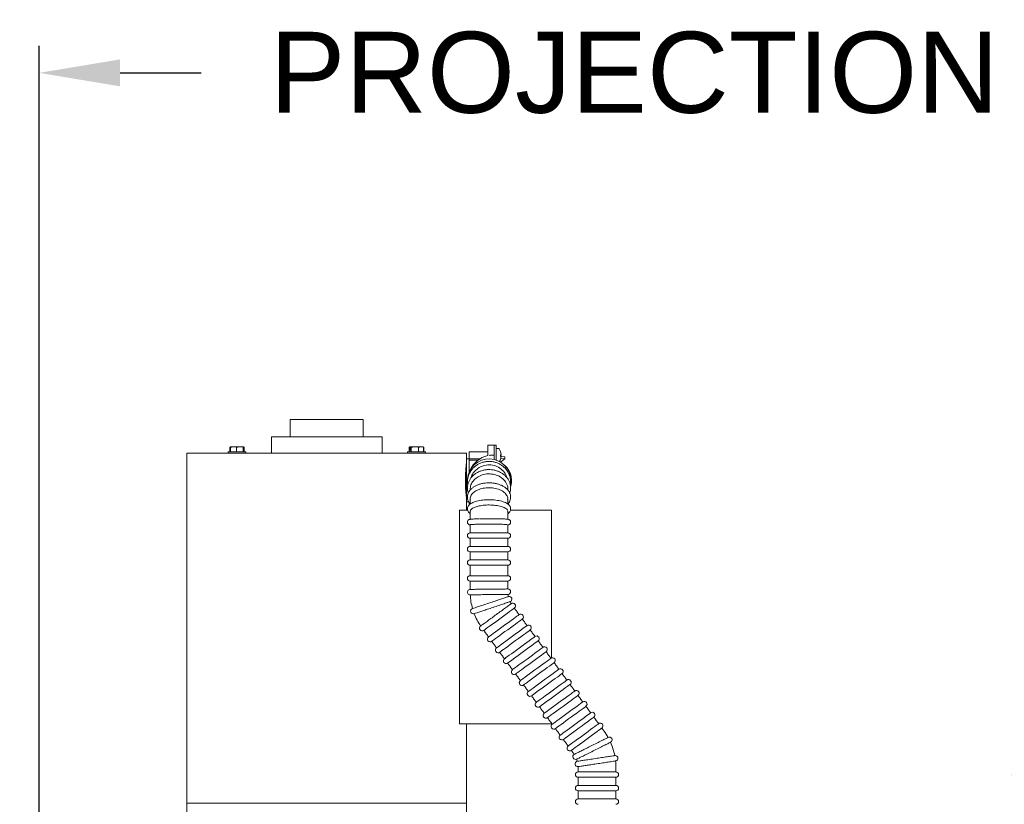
# Model space of a CAD drawing. Header units: inches. Extents: x 169.6 to 213.8, y 195 to 266.5.
# Tile 35 of 58: x 211.3 to 212.4, y 205.5 to 206.4. Entities that reach past the tile are written whole.
import ezdxf

# ---------------------------------------------------------------- set-up
doc = ezdxf.new("R2010")
doc.units = ezdxf.units.IN
doc.header["$LTSCALE"] = 0.25
doc.header["$MEASUREMENT"] = 0
doc.layers.add('ANNOTATIONS', color=1, linetype='Continuous')
doc.layers.add('RHX RH F.O.H.', color=7, linetype='Continuous')
doc.styles.add('ARIAL', font='arial.ttf', dxfattribs={"height": 0.09375})
doc.dimstyles.new('STANDARD$0', dxfattribs={"dimtxt": 0.09375, "dimasz": 0.09375, "dimexe": 0.03125, "dimexo": 0.046875, "dimgap": 0.09, "dimtad": 0, "dimtih": 1, "dimtoh": 1, "dimdec": 4, "dimzin": 0, "dimdsep": 46, "dimtxsty": 'ARIAL', "dimcen": 0.09, "dimadec": 0, "dimazin": 0, "dimtfac": 1, "dimtdec": 4, "dimtofl": 0, "dimtmove": 0, "dimatfit": 1, "dimfxl": 1, "dimtolj": 1, "dimtzin": 0, "dimarcsym": 0})

# ---------------------------------------------------------------- blocks, each defined once
blk = doc.blocks.new('*D24')
at = {"layer": 'ANNOTATIONS', "color": 0, "lineweight": -2, "transparency": 16777216}
for p, q in [((210.3645, 205.5717), (210.3645, 206.3683)), ((211.302, 205.4567), (211.302, 206.3683)), ((210.2707, 206.337), (210.177, 206.337)), ((211.3957, 206.337), (211.4895, 206.337))]:
    blk.add_line(p, q, dxfattribs=at)
at = {"layer": 'ANNOTATIONS', "color": 0, "transparency": 16777216}
for points in [[(210.2707, 206.3526), (210.2707, 206.3214), (210.3645, 206.337)], [(211.3957, 206.3526), (211.3957, 206.3214), (211.302, 206.337)]]:
    blk.add_solid(points, dxfattribs=at)
at = {"layer": 'defpoints', "color": 0, "transparency": 16777216}
for p in [(211.302, 206.337), (210.3645, 205.5248), (211.302, 205.4098)]:
    blk.add_point(p, dxfattribs=at)
at = {"layer": 'ANNOTATIONS', "color": 0, "transparency": 16777216, "insert": (211.9911, 206.337), "char_height": 0.09375, "attachment_point": 5, "style": 'ARIAL'}
blk.add_mtext('\\A1;PROJECTION', dxfattribs=at)
blk = doc.blocks.new('*D26')
at = {"layer": 'ANNOTATIONS', "color": 0, "lineweight": -2, "transparency": 16777216}
for p, q in [((212.4432, 205.5258), (212.4432, 205.6213)), ((212.4432, 205.6213), (212.537, 205.6213)), ((210.8176, 205.432), (212.4745, 205.432)), ((211.3489, 205.4098), (212.4745, 205.4098)), ((212.4432, 205.316), (212.4432, 205.2223))]:
    blk.add_line(p, q, dxfattribs=at)
at = {"layer": 'ANNOTATIONS', "color": 0, "transparency": 16777216}
for points in [[(212.4276, 205.5258), (212.4589, 205.5258), (212.4432, 205.432)], [(212.4276, 205.316), (212.4589, 205.316), (212.4432, 205.4098)]]:
    blk.add_solid(points, dxfattribs=at)
at = {"layer": 'defpoints', "color": 0, "transparency": 16777216}
for p in [(210.7707, 205.432), (212.4432, 205.432), (211.302, 205.4098)]:
    blk.add_point(p, dxfattribs=at)
at = {"layer": 'ANNOTATIONS', "color": 0, "transparency": 16777216, "insert": (212.7311, 205.6213), "char_height": 0.09375, "attachment_point": 5, "style": 'ARIAL'}
blk.add_mtext('\\A1;1/4"', dxfattribs=at)

msp = doc.modelspace()

# ---------------------------------------------------------------- linework, layer by layer
at = {"layer": 'RHX RH F.O.H.', "linetype": 'Continuous', "lineweight": 15}
for p, q in [((211.67733, 205.93579), (211.59263, 205.93579)), ((211.69898, 205.91579), (211.57098, 205.91579)), ((211.52268, 205.90376), (211.52268, 205.89834)), ((211.52355, 205.90376), (211.52314, 205.90376)), ((211.52314, 205.89834), (211.52314, 205.90376)), ((211.52355, 205.90376), (211.52355, 205.89834)), ((211.53854, 205.90434), (211.5237, 205.90434)), ((211.53068, 205.89834), (211.53068, 205.90376)), ((211.53825, 205.89834), (211.53825, 205.90376)), ((211.53875, 205.90376), (211.53825, 205.90376)), ((211.53875, 205.90376), (211.53875, 205.89834)), ((211.53884, 205.90408), (211.53884, 205.90034)), ((211.539, 205.90034), (211.53884, 205.90034)), ((211.539, 205.90034), (211.539, 205.90408)), ((211.5391, 205.89834), (211.5391, 205.90376)), ((211.53939, 205.89834), (211.53939, 205.90376)), ((211.53957, 205.90376), (211.53939, 205.90376)), ((211.53957, 205.90376), (211.53957, 205.89834)), ((211.73033, 205.89834), (211.73033, 205.90376)), ((211.73041, 205.90376), (211.73041, 205.89834)), ((211.7309, 205.90408), (211.7309, 205.90034)), ((211.73171, 205.90034), (211.7309, 205.90034)), ((211.74633, 205.90434), (211.73133, 205.90434)), ((211.73171, 205.90034), (211.73171, 205.90408)), ((211.73287, 205.90376), (211.7322, 205.90376)), ((211.7322, 205.89834), (211.7322, 205.90376)), ((211.73287, 205.90376), (211.73287, 205.89834)), ((211.7411, 205.89834), (211.7411, 205.90376)), ((211.74706, 205.89834), (211.74706, 205.90376)), ((211.74726, 205.90376), (211.74706, 205.90376)), ((211.74726, 205.90376), (211.74726, 205.89834)), ((211.74733, 205.89834), (211.74733, 205.90376)), ((211.82148, 205.89412), (211.82148, 205.90617)), ((211.82898, 205.88959), (211.82898, 205.90619)), ((211.83123, 205.90619), (211.83123, 205.88891)), ((211.79673, 205.89679), (211.47323, 205.89679)), ((211.54147, 205.89834), (211.52077, 205.89834)), ((211.74918, 205.89834), (211.72848, 205.89834)), ((211.79673, 205.89054), (211.79673, 205.84054)), ((211.79973, 205.89054), (211.79973, 205.87478)), ((211.79998, 205.89032), (211.79998, 205.89852)), ((211.82898, 205.89479), (211.82773, 205.89479)), ((211.83603, 205.8866), (211.84123, 205.89036)), ((211.83616, 205.89338), (211.8369, 205.8933)), ((211.8369, 205.8935), (211.83617, 205.89356)), ((211.84123, 205.89036), (211.83648, 205.89091)), ((211.83688, 205.89553), (211.8369, 205.89553)), ((211.83689, 205.89336), (211.84123, 205.89286)), ((211.84123, 205.89036), (211.84123, 205.89286)), ((211.84788, 205.86534), (211.84787, 205.86483)), ((211.801, 205.83814), (211.801, 205.84357)), ((211.84475, 205.84356), (211.84475, 205.83816)), ((211.78881, 205.58367), (211.78881, 205.83117)), ((211.79805, 205.83117), (211.78881, 205.83117)), ((211.79998, 205.83707), (211.79998, 205.83947)), ((211.89523, 205.83117), (211.84767, 205.83117)), ((211.801, 205.82035), (211.801, 205.82951)), ((211.84475, 205.8295), (211.84475, 205.82034)), ((211.84475, 205.80472), (211.801, 205.80472)), ((211.801, 205.79847), (211.84475, 205.79847)), ((211.84475, 205.78909), (211.801, 205.78909)), ((211.801, 205.78284), (211.84475, 205.78284)), ((211.84475, 205.77347), (211.801, 205.77347)), ((211.801, 205.76722), (211.84475, 205.76722)), ((211.84475, 205.75522), (211.801, 205.75522)), ((211.801, 205.74897), (211.84475, 205.74897)), ((211.89523, 205.58367), (211.78881, 205.58367)), ((211.926, 205.52819), (211.96975, 205.52819)), ((211.96975, 205.52194), (211.926, 205.52194)), ((211.926, 205.51257), (211.96975, 205.51257)), ((211.96975, 205.50632), (211.926, 205.50632)), ((211.47323, 205.49204), (211.79673, 205.49204)), ((211.926, 205.49694), (211.96975, 205.49694))]:
    msp.add_line(p, q, dxfattribs=at)
at = {"layer": 'RHX RH F.O.H.', "linetype": 'Continuous', "lineweight": 15, "flags": 128}
for points in [[(211.80174, 205.73313), (211.80157, 205.73312), (211.80143, 205.73312), (211.80131, 205.73312), (211.80121, 205.73312), (211.80114, 205.73312), (211.80108, 205.73312), (211.80104, 205.73312)], [(211.81681, 205.6919), (211.8171, 205.69211), (211.81794, 205.69272), (211.81931, 205.69372), (211.82117, 205.69508), (211.82346, 205.69675), (211.82611, 205.69868), (211.82902, 205.70081), (211.83211, 205.70306), (211.83527, 205.70537), (211.83841, 205.70766), (211.84142, 205.70986), (211.84421, 205.7119), (211.84669, 205.71371), (211.84877, 205.71523), (211.8504, 205.71641), (211.85151, 205.71723), (211.85208, 205.71764), (211.85215, 205.71769)], [(211.85768, 205.71012), (211.85739, 205.70991), (211.85655, 205.7093), (211.85518, 205.70829), (211.85331, 205.70693), (211.85102, 205.70526), (211.84838, 205.70333), (211.84547, 205.70121), (211.84238, 205.69895), (211.83921, 205.69664), (211.83608, 205.69435), (211.83306, 205.69215), (211.83027, 205.69012), (211.8278, 205.68831), (211.82571, 205.68679), (211.82409, 205.6856), (211.82298, 205.68479), (211.82241, 205.68438), (211.82234, 205.68433)], [(211.82602, 205.67928), (211.82631, 205.67948), (211.82715, 205.6801), (211.82852, 205.6811), (211.83039, 205.68246), (211.83268, 205.68413), (211.83532, 205.68606), (211.83823, 205.68819), (211.84132, 205.69044), (211.84448, 205.69275), (211.84762, 205.69504), (211.85064, 205.69724), (211.85343, 205.69928), (211.8559, 205.70109), (211.85799, 205.70261), (211.85961, 205.70379), (211.86072, 205.70461), (211.86129, 205.70502), (211.86136, 205.70507)], [(211.86689, 205.6975), (211.8666, 205.69729), (211.86576, 205.69668), (211.86439, 205.69567), (211.86253, 205.69431), (211.86024, 205.69264), (211.85759, 205.69071), (211.85468, 205.68859), (211.85159, 205.68633), (211.84843, 205.68402), (211.84529, 205.68173), (211.84228, 205.67953), (211.83949, 205.6775), (211.83701, 205.67569), (211.83493, 205.67417), (211.8333, 205.67298), (211.83219, 205.67217), (211.83162, 205.67176), (211.83155, 205.67171)], [(211.83524, 205.66666), (211.83552, 205.66686), (211.83636, 205.66748), (211.83774, 205.66848), (211.8396, 205.66984), (211.84189, 205.67151), (211.84453, 205.67344), (211.84744, 205.67557), (211.85053, 205.67782), (211.8537, 205.68013), (211.85684, 205.68242), (211.85985, 205.68462), (211.86264, 205.68666), (211.86511, 205.68847), (211.8672, 205.68999), (211.86882, 205.69117), (211.86994, 205.69199), (211.8705, 205.6924), (211.87057, 205.69245)], [(211.8761, 205.68488), (211.87582, 205.68467), (211.87497, 205.68406), (211.8736, 205.68305), (211.87174, 205.68169), (211.86945, 205.68002), (211.8668, 205.67809), (211.86389, 205.67597), (211.8608, 205.67371), (211.85764, 205.6714), (211.8545, 205.66911), (211.85149, 205.66691), (211.8487, 205.66488), (211.84622, 205.66307), (211.84414, 205.66155), (211.84251, 205.66036), (211.8414, 205.65955), (211.84083, 205.65914), (211.84076, 205.65908)], [(211.84445, 205.65404), (211.84473, 205.65424), (211.84557, 205.65486), (211.84695, 205.65586), (211.84881, 205.65722), (211.8511, 205.65889), (211.85374, 205.66082), (211.85666, 205.66295), (211.85974, 205.6652), (211.86291, 205.66751), (211.86605, 205.6698), (211.86906, 205.672), (211.87185, 205.67404), (211.87433, 205.67585), (211.87641, 205.67737), (211.87804, 205.67855), (211.87915, 205.67937), (211.87971, 205.67978), (211.87979, 205.67983)], [(211.88531, 205.67226), (211.88503, 205.67205), (211.88419, 205.67144), (211.88281, 205.67043), (211.88095, 205.66907), (211.87866, 205.6674), (211.87602, 205.66547), (211.8731, 205.66335), (211.87002, 205.66109), (211.86685, 205.65878), (211.86371, 205.65649), (211.8607, 205.65429), (211.85791, 205.65226), (211.85543, 205.65045), (211.85335, 205.64893), (211.85172, 205.64774), (211.85061, 205.64693), (211.85005, 205.64652), (211.84997, 205.64646)], [(211.85366, 205.64142), (211.85394, 205.64162), (211.85479, 205.64224), (211.85616, 205.64324), (211.85802, 205.6446), (211.86031, 205.64627), (211.86296, 205.6482), (211.86587, 205.65033), (211.86896, 205.65258), (211.87212, 205.65489), (211.87526, 205.65718), (211.87827, 205.65938), (211.88106, 205.66142), (211.88354, 205.66323), (211.88562, 205.66475), (211.88725, 205.66593), (211.88836, 205.66674), (211.88893, 205.66716), (211.889, 205.66721)], [(211.89452, 205.65964), (211.89424, 205.65943), (211.8934, 205.65881), (211.89202, 205.65781), (211.89016, 205.65645), (211.88787, 205.65478), (211.88523, 205.65285), (211.88232, 205.65073), (211.87923, 205.64847), (211.87606, 205.64616), (211.87292, 205.64387), (211.86991, 205.64167), (211.86712, 205.63964), (211.86465, 205.63783), (211.86256, 205.63631), (211.86094, 205.63512), (211.85982, 205.63431), (211.85926, 205.6339), (211.85919, 205.63384)], [(211.86287, 205.6288), (211.86316, 205.629), (211.864, 205.62962), (211.86537, 205.63062), (211.86723, 205.63198), (211.86952, 205.63365), (211.87217, 205.63558), (211.87508, 205.63771), (211.87817, 205.63996), (211.88133, 205.64227), (211.88447, 205.64456), (211.88748, 205.64676), (211.89027, 205.6488), (211.89275, 205.6506), (211.89483, 205.65213), (211.89646, 205.65331), (211.89757, 205.65412), (211.89814, 205.65454), (211.89821, 205.65459)], [(211.90374, 205.64702), (211.90345, 205.64681), (211.90261, 205.64619), (211.90124, 205.64519), (211.89937, 205.64383), (211.89708, 205.64216), (211.89444, 205.64023), (211.89153, 205.63811), (211.88844, 205.63585), (211.88527, 205.63354), (211.88214, 205.63125), (211.87912, 205.62905), (211.87633, 205.62701), (211.87386, 205.62521), (211.87177, 205.62369), (211.87015, 205.6225), (211.86904, 205.62169), (211.86847, 205.62127), (211.8684, 205.62122)], [(211.87208, 205.61617), (211.87237, 205.61638), (211.87321, 205.617), (211.87458, 205.618), (211.87645, 205.61936), (211.87874, 205.62103), (211.88138, 205.62296), (211.88429, 205.62509), (211.88738, 205.62734), (211.89055, 205.62965), (211.89368, 205.63194), (211.8967, 205.63414), (211.89949, 205.63618), (211.90196, 205.63798), (211.90405, 205.63951), (211.90567, 205.64069), (211.90678, 205.6415), (211.90735, 205.64192), (211.90742, 205.64197)], [(211.91295, 205.6344), (211.91266, 205.63419), (211.91182, 205.63357), (211.91045, 205.63257), (211.90859, 205.63121), (211.9063, 205.62954), (211.90365, 205.62761), (211.90074, 205.62548), (211.89765, 205.62323), (211.89449, 205.62092), (211.89135, 205.61863), (211.88834, 205.61643), (211.88555, 205.61439), (211.88307, 205.61259), (211.88099, 205.61107), (211.87936, 205.60988), (211.87825, 205.60907), (211.87768, 205.60865), (211.87761, 205.6086)], [(211.8813, 205.60355), (211.88158, 205.60376), (211.88242, 205.60438), (211.8838, 205.60538), (211.88566, 205.60674), (211.88795, 205.60841), (211.89059, 205.61034), (211.8935, 205.61247), (211.89659, 205.61472), (211.89976, 205.61703), (211.9029, 205.61932), (211.90591, 205.62152), (211.9087, 205.62356), (211.91117, 205.62536), (211.91326, 205.62688), (211.91488, 205.62807), (211.916, 205.62888), (211.91656, 205.6293), (211.91663, 205.62935)], [(211.92216, 205.62178), (211.92188, 205.62157), (211.92103, 205.62095), (211.91966, 205.61995), (211.9178, 205.61859), (211.91551, 205.61692), (211.91286, 205.61499), (211.90995, 205.61286), (211.90686, 205.61061), (211.9037, 205.6083), (211.90056, 205.60601), (211.89755, 205.60381), (211.89476, 205.60177), (211.89228, 205.59997), (211.8902, 205.59844), (211.88857, 205.59726), (211.88746, 205.59645), (211.88689, 205.59603), (211.88682, 205.59598)], [(211.89051, 205.59093), (211.89079, 205.59114), (211.89163, 205.59176), (211.89301, 205.59276), (211.89487, 205.59412), (211.89716, 205.59579), (211.8998, 205.59772), (211.90272, 205.59985), (211.9058, 205.6021), (211.90897, 205.60441), (211.91211, 205.6067), (211.91512, 205.6089), (211.91791, 205.61094), (211.92039, 205.61274), (211.92247, 205.61426), (211.9241, 205.61545), (211.92521, 205.61626), (211.92577, 205.61668), (211.92585, 205.61673)], [(211.93137, 205.60916), (211.93109, 205.60895), (211.93025, 205.60833), (211.92887, 205.60733), (211.92701, 205.60597), (211.92472, 205.6043), (211.92208, 205.60237), (211.91916, 205.60024), (211.91608, 205.59799), (211.91291, 205.59568), (211.90977, 205.59339), (211.90676, 205.59119), (211.90397, 205.58915), (211.90149, 205.58735), (211.89941, 205.58582), (211.89778, 205.58464), (211.89667, 205.58383), (211.89611, 205.58341), (211.89604, 205.58336)], [(211.89972, 205.57831), (211.9, 205.57852), (211.90085, 205.57914), (211.90222, 205.58014), (211.90408, 205.5815), (211.90637, 205.58317), (211.90902, 205.5851), (211.91193, 205.58722), (211.91502, 205.58948), (211.91818, 205.59179), (211.92132, 205.59408), (211.92433, 205.59628), (211.92712, 205.59831), (211.9296, 205.60012), (211.93168, 205.60164), (211.93331, 205.60283), (211.93442, 205.60364), (211.93499, 205.60405), (211.93506, 205.60411)], [(211.94058, 205.59653), (211.9403, 205.59633), (211.93946, 205.59571), (211.93808, 205.59471), (211.93622, 205.59335), (211.93393, 205.59168), (211.93129, 205.58975), (211.92838, 205.58762), (211.92529, 205.58537), (211.92212, 205.58306), (211.91898, 205.58077), (211.91597, 205.57857), (211.91318, 205.57653), (211.91071, 205.57473), (211.90862, 205.5732), (211.907, 205.57202), (211.90588, 205.57121), (211.90532, 205.57079), (211.90525, 205.57074)], [(211.90893, 205.56569), (211.90922, 205.5659), (211.91006, 205.56651), (211.91143, 205.56752), (211.9133, 205.56888), (211.91558, 205.57055), (211.91823, 205.57248), (211.92114, 205.5746), (211.92423, 205.57686), (211.92739, 205.57917), (211.93053, 205.58146), (211.93355, 205.58366), (211.93633, 205.58569), (211.93881, 205.5875), (211.9409, 205.58902), (211.94252, 205.59021), (211.94363, 205.59102), (211.9442, 205.59143), (211.94427, 205.59149)], [(211.9498, 205.58391), (211.94951, 205.58371), (211.94867, 205.58309), (211.9473, 205.58209), (211.94543, 205.58073), (211.94314, 205.57906), (211.9405, 205.57713), (211.93759, 205.575), (211.9345, 205.57275), (211.93134, 205.57044), (211.9282, 205.56815), (211.92518, 205.56595), (211.92239, 205.56391), (211.91992, 205.5621), (211.91783, 205.56058), (211.91621, 205.5594), (211.9151, 205.55858), (211.91453, 205.55817), (211.91446, 205.55812)], [(211.91814, 205.55307), (211.91843, 205.55328), (211.91927, 205.55389), (211.92065, 205.5549), (211.92251, 205.55626), (211.9248, 205.55793), (211.92744, 205.55986), (211.93035, 205.56198), (211.93344, 205.56424), (211.93661, 205.56655), (211.93974, 205.56884), (211.94276, 205.57104), (211.94555, 205.57307), (211.94802, 205.57488), (211.95011, 205.5764), (211.95173, 205.57759), (211.95284, 205.5784), (211.95341, 205.57881), (211.95348, 205.57887)]]:
    msp.add_lwpolyline(points, dxfattribs=at)
at = {"layer": 'RHX RH F.O.H.', "linetype": 'Continuous', "lineweight": 15}
for centre, radius, start, end in [((211.83384, 205.90172), 0.00075, 36.16676, 90), ((211.82386, 205.89442), 0.01312, 20.26133, 36.16676), ((211.82396, 205.89452), 0.01298, 4.44738, 20.14477), ((211.83595, 205.89891), 0.000225, 331.64526, 11.54257), ((211.82382, 205.89431), 0.01312, 4.45814, 20.04587), ((211.82288, 205.86534), 0.025, 0, 176.0393), ((211.82773, 205.86554), 0.02925, 102.33782, 155.85864), ((211.82773, 205.86554), 0.02925, 90, 99.1845), ((211.82386, 205.89442), 0.01312, 327.0441, 339.73867), ((211.8357, 205.89668), 0.00181, 284.32789, 311.73756), ((211.82037, 205.89398), 0.0158, 356.56416, 3.43584), ((211.8357, 205.89215), 0.00181, 48.26244, 75.67211), ((211.82396, 205.89431), 0.01298, 339.85523, 355.55262), ((211.83604, 205.89452), 0.00148, 273.95108, 305.30072), ((211.83608, 205.88991), 0.000092, 313.40769, 6.65396), ((211.82029, 205.89485), 0.01588, 358.42622, 0.31473), ((211.82585, 205.86554), 0.02313, 342.80326, 57.69922), ((211.801, 205.80159), 0.00313, 90, 270), ((211.84475, 205.80159), 0.00313, 270, 90), ((211.801, 205.78597), 0.00313, 90, 270), ((211.84475, 205.78597), 0.00313, 270, 90), ((211.801, 205.77034), 0.00313, 90, 270), ((211.84475, 205.77034), 0.00313, 270, 90), ((211.801, 205.7521), 0.00313, 90, 270), ((211.84475, 205.7521), 0.00313, 270, 90), ((211.80101, 205.73624), 0.00313, 90.60097, 270.60097), ((211.84475, 205.7367), 0.00313, 273.78571, 90.60097), ((211.87288, 205.737), 0.07188, 183.10876, 196.00833), ((211.87288, 205.737), 0.02812, 186.96084, 192.24934), ((211.84621, 205.72807), 0.00313, 291.69064, 105.32116), ((211.80472, 205.71418), 0.00313, 108.5059, 288.5059), ((211.87288, 205.737), 0.02812, 204.86678, 210.3161), ((211.85031, 205.72022), 0.00313, 306.12672, 126.12672), ((211.87288, 205.737), 0.07187, 200.99595, 213.81403), ((211.85952, 205.7076), 0.00313, 306.12672, 126.12672), ((211.81497, 205.69442), 0.00313, 126.12672, 306.12672), ((211.86873, 205.69497), 0.00313, 306.12672, 126.12672), ((211.82418, 205.6818), 0.00312, 126.12672, 306.12672), ((211.87794, 205.68235), 0.00312, 306.12672, 126.12672), ((211.83339, 205.66918), 0.00313, 126.12672, 306.12672), ((211.88715, 205.66973), 0.00312, 306.12672, 126.12672), ((211.89637, 205.65711), 0.00313, 306.12672, 126.12672), ((211.84261, 205.65656), 0.00313, 126.12672, 306.12672), ((211.85182, 205.64394), 0.00313, 126.12672, 306.12672), ((211.90558, 205.64449), 0.00313, 306.12672, 126.12672), ((211.86103, 205.63132), 0.00312, 126.12672, 306.12672), ((211.91479, 205.63187), 0.00313, 306.12672, 126.12672), ((211.87024, 205.6187), 0.00313, 126.12672, 306.12672), ((211.924, 205.61925), 0.00313, 306.12672, 126.12672), ((211.87945, 205.60608), 0.00313, 126.12672, 306.12672), ((211.93322, 205.60663), 0.00312, 306.12672, 126.12672), ((211.88867, 205.59346), 0.00313, 126.12672, 306.12672), ((211.94243, 205.59401), 0.00313, 306.12672, 126.12672), ((211.89788, 205.58084), 0.00313, 126.12672, 306.12672), ((211.95164, 205.58139), 0.00313, 306.12672, 126.12672), ((211.90709, 205.56822), 0.00313, 126.12672, 306.12672), ((211.89788, 205.53313), 0.07187, 29.06618, 36.12672), ((211.96216, 205.56528), 0.00313, 296.56477, 116.56477), ((211.9163, 205.5556), 0.00313, 126.12672, 306.12672), ((211.89788, 205.53313), 0.07187, 11.14634, 24.07214), ((211.92303, 205.54571), 0.00313, 116.56477, 296.56477), ((211.89788, 205.53313), 0.02812, 32.9482, 36.12672), ((211.96893, 205.54396), 0.00313, 278.65984, 98.65984), ((211.92568, 205.53737), 0.00313, 98.65984, 278.65984), ((211.89788, 205.53313), 0.02812, 15.04241, 20.18263), ((211.89788, 205.53313), 0.02812, 0, 2.27801), ((211.89788, 205.53313), 0.07187, 0, 6.16646), ((211.926, 205.52507), 0.00313, 90, 270), ((211.96975, 205.52507), 0.00313, 270, 90), ((211.926, 205.50944), 0.00313, 90, 270), ((211.96975, 205.50944), 0.00313, 270, 90), ((211.926, 205.49382), 0.00313, 90, 270), ((211.96975, 205.49382), 0.00313, 270, 90)]:
    msp.add_arc(centre, radius, start, end, dxfattribs=at)
for points in [[(211.59263, 205.91579), (211.59263, 205.93579)], [(211.67733, 205.93579), (211.67733, 205.91579)], [(211.57098, 205.89679), (211.57098, 205.91579)], [(211.69898, 205.91579), (211.69898, 205.89679)], [(211.52307, 205.90402), (211.52362, 205.90434)], [(211.52338, 205.90413), (211.5231, 205.90398)], [(211.52591, 205.90434), (211.52355, 205.90376)], [(211.53318, 205.90434), (211.53068, 205.90376)], [(211.53939, 205.90376), (211.53908, 205.90385)], [(211.53915, 205.90398), (211.53957, 205.90376)], [(211.73073, 205.90399), (211.73133, 205.90434)], [(211.7356, 205.90434), (211.73287, 205.90376)], [(211.74308, 205.90434), (211.7411, 205.90376)], [(211.74633, 205.90434), (211.74694, 205.90399)], [(211.74705, 205.90393), (211.74733, 205.90376)], [(211.82148, 205.90617), (211.82898, 205.90617)], [(211.82898, 205.90619), (211.83123, 205.90619)], [(211.83123, 205.90247), (211.83384, 205.90247)], [(211.47323, 205.84054), (211.47323, 205.89679)], [(211.52077, 205.89679), (211.52077, 205.89834)], [(211.54147, 205.89834), (211.54147, 205.89679)], [(211.72848, 205.89679), (211.72848, 205.89834)], [(211.74918, 205.89834), (211.74918, 205.89679)], [(211.79673, 205.89679), (211.79673, 205.89054)], [(211.79673, 205.89054), (211.79973, 205.89054)], [(211.79973, 205.88879), (211.80998, 205.88879)], [(211.79998, 205.89852), (211.82148, 205.89852)], [(211.81218, 205.89032), (211.79998, 205.89032)], [(211.47323, 205.49204), (211.47323, 205.84054)], [(211.79931, 205.84054), (211.79673, 205.84054)], [(211.79673, 205.84054), (211.79673, 205.83117)], [(211.89523, 205.83117), (211.89523, 205.66002)], [(211.801, 205.80472), (211.801, 205.81409)], [(211.84475, 205.81409), (211.84475, 205.80472)], [(211.801, 205.78909), (211.801, 205.79847)], [(211.84475, 205.79847), (211.84475, 205.78909)], [(211.801, 205.77347), (211.801, 205.78284)], [(211.84475, 205.78284), (211.84475, 205.77347)], [(211.801, 205.75522), (211.801, 205.76722)], [(211.84475, 205.76722), (211.84475, 205.75522)], [(211.801, 205.73937), (211.801, 205.74897)], [(211.84475, 205.74897), (211.84475, 205.73983)], [(211.85215, 205.71769), (211.85768, 205.71012)], [(211.86136, 205.70507), (211.86689, 205.6975)], [(211.82234, 205.68433), (211.81681, 205.6919)], [(211.87057, 205.69245), (211.8761, 205.68488)], [(211.83155, 205.67171), (211.82602, 205.67928)], [(211.87979, 205.67983), (211.88531, 205.67226)], [(211.84076, 205.65908), (211.83524, 205.66666)], [(211.889, 205.66721), (211.89452, 205.65964)], [(211.84997, 205.64646), (211.84445, 205.65404)], [(211.89821, 205.65459), (211.90374, 205.64702)], [(211.85919, 205.63384), (211.85366, 205.64142)], [(211.90742, 205.64197), (211.91295, 205.6344)], [(211.8684, 205.62122), (211.86287, 205.6288)], [(211.91663, 205.62935), (211.92216, 205.62178)], [(211.87761, 205.6086), (211.87208, 205.61617)], [(211.92585, 205.61673), (211.93137, 205.60916)], [(211.88682, 205.59598), (211.8813, 205.60355)], [(211.93506, 205.60411), (211.94058, 205.59653)], [(211.89604, 205.58336), (211.89051, 205.59093)], [(211.94427, 205.59149), (211.9498, 205.58391)], [(211.79673, 205.58367), (211.79673, 205.49204)], [(211.89523, 205.58447), (211.89523, 205.58367)], [(211.90525, 205.57074), (211.89972, 205.57831)], [(211.95348, 205.57887), (211.95593, 205.57551)], [(211.91446, 205.55812), (211.90893, 205.56569)], [(211.92059, 205.54972), (211.91814, 205.55307)], [(211.926, 205.52819), (211.926, 205.53313)], [(211.96975, 205.53313), (211.96975, 205.52819)], [(211.926, 205.51257), (211.926, 205.52194)], [(211.96975, 205.52194), (211.96975, 205.51257)], [(211.926, 205.49694), (211.926, 205.50632)], [(211.96975, 205.50632), (211.96975, 205.49694)], [(211.47323, 205.39829), (211.47323, 205.49204)], [(211.79673, 205.49204), (211.79673, 205.39829)]]:
    msp.add_open_spline(points, degree=1, dxfattribs=at)
for points, knots in [([(211.52314, 205.90376), (211.52317, 205.90388), (211.52321, 205.90401), (211.52324, 205.90408), (211.52324, 205.90408)], [0, 0, 0, 0, 0.96125978, 1, 1, 1, 1]), ([(211.52324, 205.90408), (211.52333, 205.90413), (211.52348, 205.90422), (211.52364, 205.9043), (211.5237, 205.90434)], [0, 0, 0, 0, 0.5653496, 1, 1, 1, 1]), ([(211.53068, 205.90376), (211.53054, 205.90381), (211.52976, 205.90407), (211.52897, 205.90422), (211.52832, 205.90434)], [0, 0, 0, 0, 0.1832738, 1, 1, 1, 1]), ([(211.53825, 205.90376), (211.5382, 205.90378), (211.53738, 205.90404), (211.53653, 205.9042), (211.53574, 205.90434)], [0, 0, 0, 0, 0.0645848, 1, 1, 1, 1]), ([(211.53838, 205.90434), (211.53845, 205.9043), (211.5386, 205.90422), (211.53876, 205.90413), (211.53884, 205.90408)], [0, 0, 0, 0, 0.434746, 1, 1, 1, 1]), ([(211.53884, 205.90408), (211.53884, 205.90408), (211.53881, 205.90401), (211.53878, 205.90388), (211.53875, 205.90376)], [0, 0, 0, 0, 0.038742, 1, 1, 1, 1]), ([(211.5391, 205.90376), (211.53909, 205.90379), (211.53906, 205.90393), (211.53903, 205.90401), (211.539, 205.90408)], [0, 0, 0, 0, 0.2173782, 1, 1, 1, 1]), ([(211.7309, 205.90408), (211.7309, 205.90408), (211.73073, 205.90401), (211.73057, 205.90388), (211.73041, 205.90376)], [0, 0, 0, 0, 0.03874362, 1, 1, 1, 1]), ([(211.73135, 205.90434), (211.73129, 205.9043), (211.73114, 205.90422), (211.73099, 205.90413), (211.7309, 205.90408)], [0, 0, 0, 0, 0.4346938, 1, 1, 1, 1]), ([(211.73171, 205.90408), (211.73179, 205.90413), (211.73194, 205.90422), (211.73209, 205.9043), (211.73215, 205.90434)], [0, 0, 0, 0, 0.5653062, 1, 1, 1, 1]), ([(211.7322, 205.90376), (211.73216, 205.90379), (211.732, 205.90393), (211.73184, 205.90401), (211.73171, 205.90408)], [0, 0, 0, 0, 0.21738157, 1, 1, 1, 1]), ([(211.7411, 205.90376), (211.74094, 205.90381), (211.74005, 205.90407), (211.73913, 205.90422), (211.73838, 205.90434)], [0, 0, 0, 0, 0.18327483, 1, 1, 1, 1]), ([(211.74706, 205.90376), (211.74702, 205.90378), (211.74638, 205.90404), (211.74571, 205.9042), (211.74509, 205.90434)], [0, 0, 0, 0, 0.0645801, 1, 1, 1, 1]), ([(211.74693, 205.90398), (211.747, 205.90394), (211.74711, 205.90389), (211.74722, 205.90379), (211.74726, 205.90376)], [0, 0, 0, 0, 0.6761616, 1, 1, 1, 1]), ([(211.74733, 205.90376), (211.74725, 205.90382), (211.74715, 205.90388), (211.74704, 205.90392), (211.74702, 205.90392)], [0, 0, 0, 0, 0.8207042, 1, 1, 1, 1]), ([(211.79821, 205.85989), (211.7981, 205.86057), (211.79777, 205.8625), (211.79791, 205.86575), (211.79859, 205.8695), (211.7999, 205.87311), (211.80177, 205.87647), (211.80417, 205.87951), (211.80704, 205.88214), (211.81029, 205.88431), (211.81386, 205.88596), (211.81766, 205.88705), (211.82159, 205.88754), (211.82556, 205.88744), (211.82945, 205.88673), (211.83319, 205.88544), (211.83667, 205.88359), (211.83981, 205.88124), (211.84252, 205.87844), (211.84474, 205.87527), (211.84641, 205.87179), (211.8475, 205.86811), (211.84793, 205.86432), (211.84793, 205.86152), (211.84761, 205.86005), (211.84756, 205.85982)], [0, 0, 0, 0, 0.0248637, 0.070761, 0.1166397, 0.1625144, 0.208405, 0.2543279, 0.3002958, 0.3463127, 0.3923796, 0.4384923, 0.4846428, 0.5308219, 0.5770187, 0.6232169, 0.669404, 0.7155672, 0.7616936, 0.8077723, 0.8537983, 0.8997715, 0.9456981, 0.9915918, 1, 1, 1, 1]), ([(211.7967, 205.84579), (211.7967, 205.84572), (211.79674, 205.84545), (211.79651, 205.84727), (211.79611, 205.85107), (211.79569, 205.85667), (211.79545, 205.86323), (211.7955, 205.87005), (211.79581, 205.87633), (211.79626, 205.88148), (211.79661, 205.88459), (211.79677, 205.88591), (211.79673, 205.88554), (211.79673, 205.88554)], [0, 0, 0, 0, 0.0358731, 0.1423842, 0.2491827, 0.3566922, 0.4642384, 0.5710745, 0.6775653, 0.7846109, 0.8922472, 0.9995928, 1, 1, 1, 1]), ([(211.79892, 205.85089), (211.79874, 205.85137), (211.79816, 205.85293), (211.79782, 205.85569), (211.79792, 205.85906), (211.79867, 205.86237), (211.8, 205.86552), (211.8019, 205.86845), (211.80432, 205.8711), (211.8072, 205.87339), (211.81047, 205.87527), (211.81406, 205.87669), (211.81788, 205.87762), (211.82182, 205.87803), (211.8258, 205.8779), (211.82971, 205.87724), (211.83345, 205.87607), (211.83693, 205.8744), (211.84006, 205.87228), (211.84276, 205.86976), (211.84495, 205.8669), (211.84657, 205.86379), (211.84759, 205.86049), (211.84797, 205.85712), (211.84777, 205.85383), (211.84715, 205.85176), (211.84685, 205.85076)], [0, 0, 0, 0, 0.01913042, 0.06150947, 0.10366141, 0.14571435, 0.18778618, 0.23001685, 0.27248847, 0.31521654, 0.35816463, 0.40127734, 0.44450222, 0.48780103, 0.53115324, 0.57454986, 0.61798113, 0.66142937, 0.70485877, 0.74820502, 0.79138619, 0.83431435, 0.87693643, 0.91926402, 0.96138712, 1, 1, 1, 1]), ([(211.81153, 205.88036), (211.80984, 205.87916), (211.80646, 205.87675), (211.8033, 205.87258), (211.80258, 205.86971), (211.80236, 205.86881)], [0, 0, 0, 0, 0.407414, 0.8148173, 1, 1, 1, 1]), ([(211.8434, 205.86876), (211.84313, 205.86977), (211.84227, 205.87308), (211.83835, 205.87771), (211.83228, 205.88184), (211.82505, 205.88369), (211.81776, 205.8833), (211.81354, 205.88131), (211.81153, 205.88036)], [0, 0, 0, 0, 0.0823269, 0.2697663, 0.4569191, 0.6438673, 0.8307027, 1, 1, 1, 1]), ([(211.80658, 205.86698), (211.80532, 205.86558), (211.80281, 205.86278), (211.80102, 205.85837), (211.80124, 205.85562), (211.80132, 205.85462)], [0, 0, 0, 0, 0.38830548, 0.77659849, 1, 1, 1, 1]), ([(211.84451, 205.85473), (211.84459, 205.85527), (211.84496, 205.85784), (211.84313, 205.86241), (211.83912, 205.86758), (211.83309, 205.87131), (211.82596, 205.8732), (211.81851, 205.87299), (211.81164, 205.87091), (211.80821, 205.86825), (211.80658, 205.86698)], [0, 0, 0, 0, 0.0373506, 0.17720617, 0.31682281, 0.45621821, 0.59545398, 0.73459648, 0.87371173, 1, 1, 1, 1]), ([(211.801, 205.83802), (211.80045, 205.83874), (211.79928, 205.84026), (211.79824, 205.84284), (211.79778, 205.84558), (211.79798, 205.84829), (211.7988, 205.85087), (211.80018, 205.85331), (211.80211, 205.85555), (211.80456, 205.85757), (211.80748, 205.85932), (211.8108, 205.86074), (211.81443, 205.8618), (211.81826, 205.86247), (211.8222, 205.86274), (211.82616, 205.8626), (211.83004, 205.86207), (211.83376, 205.86114), (211.83722, 205.85983), (211.84034, 205.85815), (211.84304, 205.85613), (211.84522, 205.85381), (211.8468, 205.85124), (211.84773, 205.84853), (211.84798, 205.84579), (211.8476, 205.84311), (211.84657, 205.84059), (211.84559, 205.83888), (211.84483, 205.83809), (211.84475, 205.83801)], [0, 0, 0, 0, 0.0349857, 0.0737082, 0.1111629, 0.1476571, 0.1838397, 0.220343, 0.2577438, 0.296166, 0.3353317, 0.3748384, 0.4143661, 0.4538265, 0.4932316, 0.532631, 0.5720826, 0.6116409, 0.651372, 0.6913195, 0.7314598, 0.7715142, 0.8109829, 0.8493329, 0.8864434, 0.9227841, 0.9589816, 0.9957104, 1, 1, 1, 1]), ([(211.81147, 205.85507), (211.80976, 205.8543), (211.80632, 205.85275), (211.80275, 205.84924), (211.80086, 205.84598), (211.8012, 205.84395), (211.80129, 205.84343)], [0, 0, 0, 0, 0.2801958, 0.5603846, 0.8865464, 1, 1, 1, 1]), ([(211.84445, 205.84348), (211.84454, 205.84408), (211.84483, 205.84619), (211.84272, 205.84972), (211.83841, 205.85344), (211.83218, 205.85605), (211.82498, 205.85723), (211.81768, 205.85696), (211.81347, 205.85568), (211.81147, 205.85507)], [0, 0, 0, 0, 0.0626688, 0.2218782, 0.3808129, 0.5395037, 0.6980233, 0.8564461, 1, 1, 1, 1]), ([(211.801, 205.82701), (211.80057, 205.82734), (211.79961, 205.82809), (211.79858, 205.82953), (211.79791, 205.83128), (211.79782, 205.83315), (211.79832, 205.83494), (211.79933, 205.83653), (211.80079, 205.83795), (211.80279, 205.83926), (211.80537, 205.84044), (211.80844, 205.84142), (211.81185, 205.84219), (211.81549, 205.84273), (211.81929, 205.84305), (211.82316, 205.84315), (211.82703, 205.84302), (211.83079, 205.84267), (211.83436, 205.8421), (211.83767, 205.84132), (211.84066, 205.84033), (211.84328, 205.83909), (211.84532, 205.83768), (211.84678, 205.83608), (211.84765, 205.83439), (211.84798, 205.83253), (211.84769, 205.83067), (211.84683, 205.829), (211.84584, 205.8278), (211.84503, 205.82721), (211.84475, 205.82701)], [0, 0, 0, 0, 0.0269036, 0.060277, 0.0907544, 0.1204871, 0.151516, 0.1825505, 0.2164642, 0.2552556, 0.2977217, 0.3400696, 0.3815024, 0.4223067, 0.4627504, 0.5030169, 0.5432408, 0.5835227, 0.6239751, 0.6647637, 0.7061359, 0.7484786, 0.7923076, 0.8275417, 0.8588458, 0.8886434, 0.920158, 0.9508877, 0.9834446, 1, 1, 1, 1]), ([(211.81159, 205.83595), (211.80986, 205.83552), (211.80642, 205.83467), (211.8028, 205.83272), (211.80089, 205.83091), (211.8012, 205.82978), (211.80128, 205.82948)], [0, 0, 0, 0, 0.2802214, 0.5604391, 0.8866245, 1, 1, 1, 1]), ([(211.84445, 205.8294), (211.84454, 205.82974), (211.84486, 205.83092), (211.84278, 205.8329), (211.8385, 205.83499), (211.83231, 205.83645), (211.82512, 205.83713), (211.81782, 205.83699), (211.8136, 205.83629), (211.81159, 205.83595)], [0, 0, 0, 0, 0.0635987, 0.2226533, 0.3814322, 0.539967, 0.6983288, 0.8565936, 1, 1, 1, 1]), ([(211.80103, 205.81396), (211.80088, 205.81399), (211.80057, 205.81403), (211.80008, 205.81416), (211.79931, 205.81451), (211.79856, 205.81517), (211.798, 205.81611), (211.7978, 205.81729), (211.79804, 205.81841), (211.79857, 205.81925), (211.79916, 205.81979), (211.79971, 205.82011), (211.8002, 205.8203), (211.8007, 205.82043), (211.80142, 205.82055), (211.8026, 205.82067), (211.80451, 205.8208), (211.80692, 205.82091), (211.80914, 205.82099), (211.81062, 205.82102), (211.81102, 205.82103)], [0, 0, 0, 0, 0.0424659, 0.0916705, 0.1283865, 0.1597546, 0.195559, 0.2334746, 0.2724441, 0.3035246, 0.3307127, 0.3557398, 0.3822198, 0.4220398, 0.4865988, 0.6073, 0.7205427, 0.8400285, 0.957125, 1, 1, 1, 1]), ([(211.81166, 205.82104), (211.81356, 205.82107), (211.81737, 205.82114), (211.82414, 205.82117), (211.83111, 205.82111), (211.83747, 205.82097), (211.84235, 205.82075), (211.84371, 205.82057), (211.84439, 205.82048)], [0, 0, 0, 0, 0.1503809, 0.300764, 0.4754786, 0.6502037, 0.8250166, 1, 1, 1, 1]), ([(211.84525, 205.82037), (211.84538, 205.82034), (211.84565, 205.82027), (211.84628, 205.82001), (211.84705, 205.81942), (211.84765, 205.81855), (211.84795, 205.81739), (211.84779, 205.81622), (211.84729, 205.8153), (211.84669, 205.81471), (211.84614, 205.81437), (211.84566, 205.81417), (211.84544, 205.81411), (211.84531, 205.81408)], [0, 0, 0, 0, 0.097362, 0.2036372, 0.2877673, 0.3851627, 0.4896921, 0.6038872, 0.6932206, 0.7701122, 0.840321, 0.9116048, 1, 1, 1, 1]), ([(211.80118, 205.81409), (211.80112, 205.81411), (211.80074, 205.81421), (211.80229, 205.81441), (211.80492, 205.81455), (211.80617, 205.81462)], [0, 0, 0, 0, 0.0819905, 0.5630726, 1, 1, 1, 1]), ([(211.80617, 205.81462), (211.80767, 205.81468), (211.81067, 205.81479), (211.81687, 205.81489), (211.82394, 205.81493), (211.83124, 205.81487), (211.83763, 205.81472), (211.84224, 205.8145), (211.84466, 205.81428), (211.8445, 205.81414), (211.84444, 205.81409)], [0, 0, 0, 0, 0.1188408, 0.2376818, 0.3758378, 0.5139473, 0.652062, 0.7902435, 0.9285186, 1, 1, 1, 1]), ([(211.80617, 205.73942), (211.80497, 205.73941), (211.80257, 205.73939), (211.80096, 205.73937), (211.80121, 205.73937), (211.80129, 205.73937)], [0, 0, 0, 0, 0.41301632, 0.826034, 1, 1, 1, 1]), ([(211.84448, 205.73983), (211.84456, 205.73983), (211.84487, 205.73983), (211.84287, 205.73981), (211.83869, 205.73976), (211.83255, 205.7397), (211.82536, 205.73962), (211.81791, 205.73955), (211.81111, 205.73948), (211.80777, 205.73944), (211.80617, 205.73942)], [0, 0, 0, 0, 0.044866, 0.1831356, 0.3214056, 0.4596829, 0.5979662, 0.7362567, 0.8745488, 1, 1, 1, 1]), ([(211.80186, 205.73313), (211.80253, 205.73314), (211.80388, 205.73315), (211.80803, 205.73319), (211.81359, 205.73325), (211.82046, 205.73332), (211.82795, 205.7334), (211.83491, 205.73348), (211.84048, 205.73353), (211.84426, 205.73358), (211.84473, 205.73358), (211.84496, 205.73358)], [0, 0, 0, 0, 0.0990327, 0.199171, 0.2993074, 0.4158696, 0.5325981, 0.6495287, 0.7665959, 0.8835483, 1, 1, 1, 1]), ([(211.84509, 205.73099), (211.84516, 205.73101), (211.8454, 205.73109), (211.84333, 205.7304), (211.83919, 205.72902), (211.83326, 205.72703), (211.82636, 205.72472), (211.81928, 205.72235), (211.81288, 205.72021), (211.80979, 205.71918), (211.80832, 205.71869)], [0, 0, 0, 0, 0.0563367, 0.1920027, 0.3279935, 0.4647117, 0.6018547, 0.7390014, 0.875942, 1, 1, 1, 1]), ([(211.80832, 205.71869), (211.80723, 205.71832), (211.80505, 205.71759), (211.80367, 205.71713), (211.80396, 205.71722), (211.80403, 205.71725)], [0, 0, 0, 0, 0.4307825, 0.8615684, 1, 1, 1, 1]), ([(211.81325, 205.71374), (211.8149, 205.7143), (211.81819, 205.7154), (211.82445, 205.71749), (211.8312, 205.71975), (211.83781, 205.72197), (211.8431, 205.72374), (211.84669, 205.72494), (211.84714, 205.72509), (211.84736, 205.72517)], [0, 0, 0, 0, 0.12765686, 0.25530969, 0.40413737, 0.5532041, 0.70244474, 0.85154074, 1, 1, 1, 1]), ([(211.84848, 205.72274), (211.84837, 205.72267), (211.84814, 205.7225), (211.84541, 205.72051), (211.84112, 205.71738), (211.83577, 205.71347), (211.83194, 205.71068), (211.83012, 205.70935)], [0, 0, 0, 0, 0.1820002, 0.3899769, 0.5987541, 0.8083679, 1, 1, 1, 1]), ([(211.80602, 205.71133), (211.80604, 205.71133), (211.80607, 205.71134), (211.80863, 205.7122), (211.81176, 205.71325), (211.81325, 205.71374)], [0, 0, 0, 0, 0.2667636, 0.6510504, 1, 1, 1, 1]), ([(211.83012, 205.70935), (211.82842, 205.70811), (211.82502, 205.70563), (211.82017, 205.70209), (211.81615, 205.69915), (211.81355, 205.69725), (211.81339, 205.69714), (211.81332, 205.69709)], [0, 0, 0, 0, 0.1894825, 0.37897, 0.5996201, 0.8200429, 1, 1, 1, 1]), ([(211.92709, 205.54425), (211.9282, 205.5448), (211.93043, 205.54592), (211.93552, 205.54846), (211.94165, 205.55153), (211.94837, 205.55489), (211.95458, 205.55799), (211.95954, 205.56047), (211.96289, 205.56215), (211.9633, 205.56235), (211.9635, 205.56245)], [0, 0, 0, 0, 0.1111607, 0.2223136, 0.3522361, 0.4821694, 0.6119166, 0.7414398, 0.8707809, 1, 1, 1, 1]), ([(211.96044, 205.56791), (211.9605, 205.56794), (211.96072, 205.56805), (211.95876, 205.56707), (211.95483, 205.5651), (211.94923, 205.5623), (211.9429, 205.55914), (211.9387, 205.55704), (211.93669, 205.55604)], [0, 0, 0, 0, 0.0783615, 0.2656361, 0.452944, 0.6403729, 0.8280103, 1, 1, 1, 1]), ([(211.93669, 205.55604), (211.93489, 205.55513), (211.93128, 205.55333), (211.92649, 205.55093), (211.92301, 205.54919), (211.92133, 205.54835), (211.92163, 205.5485), (211.9217, 205.54853)], [0, 0, 0, 0, 0.2154313, 0.4308667, 0.682624, 0.9335514, 1, 1, 1, 1]), ([(211.96817, 205.547), (211.96812, 205.54699), (211.96802, 205.54698), (211.96501, 205.54652), (211.95998, 205.54575), (211.95337, 205.54475), (211.94603, 205.54363), (211.93878, 205.54252), (211.93248, 205.54156), (211.92965, 205.54113), (211.92831, 205.54093)], [0, 0, 0, 0, 0.0984067, 0.228526, 0.3586874, 0.488953, 0.6193861, 0.7500369, 0.8808992, 1, 1, 1, 1]), ([(211.9245, 205.54296), (211.92451, 205.54296), (211.92451, 205.54296), (211.92616, 205.54379), (211.92709, 205.54425)], [0, 0, 0, 0, 0.4387623, 1, 1, 1, 1]), ([(211.92831, 205.54093), (211.92732, 205.54078), (211.92543, 205.54049), (211.92522, 205.54045), (211.92511, 205.54044)], [0, 0, 0, 0, 0.5222687, 1, 1, 1, 1]), ([(211.92622, 205.53429), (211.92626, 205.5343), (211.92634, 205.53431), (211.9291, 205.53473), (211.9324, 205.53523), (211.93398, 205.53547)], [0, 0, 0, 0, 0.2756359, 0.6534433, 1, 1, 1, 1]), ([(211.93398, 205.53547), (211.93571, 205.53574), (211.93918, 205.53626), (211.94572, 205.53726), (211.95276, 205.53833), (211.95962, 205.53938), (211.96506, 205.5402), (211.96871, 205.54076), (211.96913, 205.54082), (211.96933, 205.54086)], [0, 0, 0, 0, 0.1277556, 0.2555106, 0.4048396, 0.5539606, 0.7028262, 0.8514823, 1, 1, 1, 1])]:
    msp.add_open_spline(points, degree=3, knots=knots, dxfattribs=at)

# ---------------------------------------------------------------- dimensions: what is measured, and where the dimension line sits
at = {"layer": 'ANNOTATIONS'}
dim = msp.add_linear_dim(base=(211.30198, 206.337), p1=(210.36448, 205.52483), p2=(211.30198, 205.40979), text='PROJECTION', dimstyle='STANDARD$0', dxfattribs=at)
dim.commit()
dim.dimension.update_dxf_attribs({"geometry": '*D24', "text_midpoint": (211.99109, 206.337), "dimtype": 160})
dim = msp.add_linear_dim(base=(212.44323, 205.43201), p1=(211.30198, 205.40979), p2=(210.77073, 205.43201), angle=90, text='1/4"', dimstyle='STANDARD$0', dxfattribs=at)
dim.commit()
dim.dimension.update_dxf_attribs({"geometry": '*D26', "text_midpoint": (212.73106, 205.6213), "dimtype": 160})

doc.saveas('drawing.dxf')
